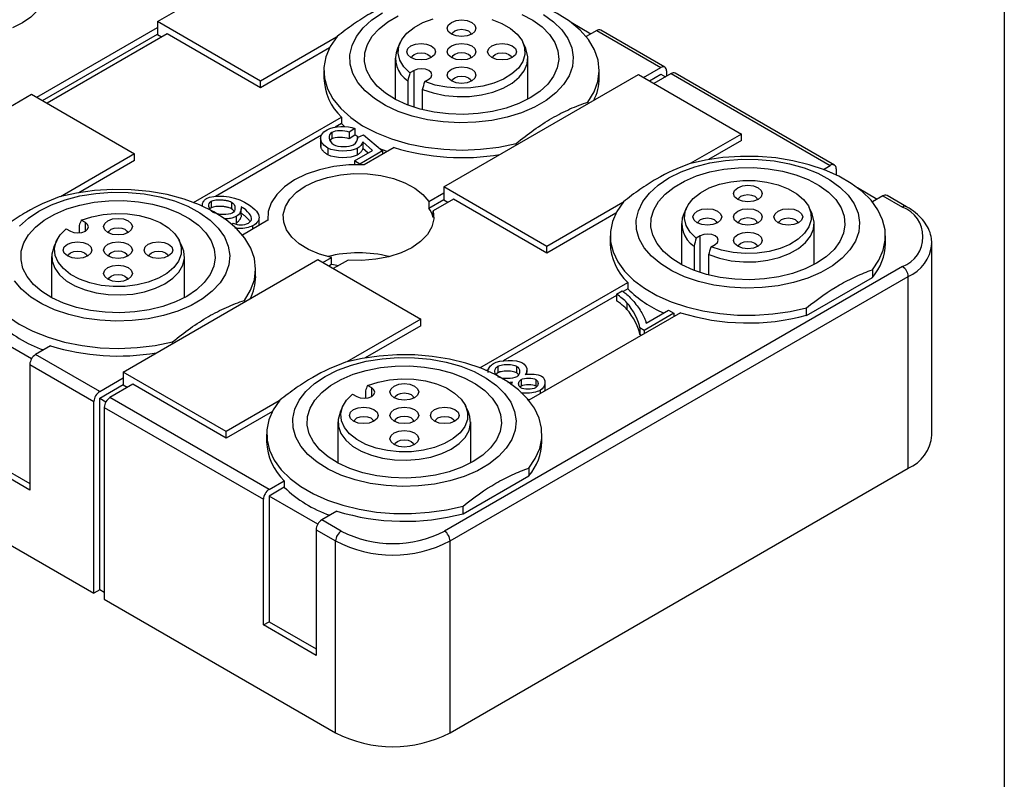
# Model space of a CAD drawing. Header units: millimetres. Extents: x 13 to 546, y 13 to 419.
# Tile 9 of 11: x 485 to 546, y 289 to 336. Entities that reach past the tile are written whole.
import ezdxf

# ---------------------------------------------------------------- set-up
doc = ezdxf.new("R2010")
doc.units = ezdxf.units.MM
doc.header["$LTSCALE"] = 2
doc.linetypes.add('SLD-Solid', pattern=[0])
doc.layers.add('TEXT', color=140, linetype='SLD-Solid', lineweight=25)

msp = doc.modelspace()

# ---------------------------------------------------------------- linework, layer by layer
for p, q in [((493.813, 335.915), (505.833, 342.854)), ((493.813, 335.915), (493.813, 335.098)), ((500.177, 332.241), (493.813, 335.915)), ((519.347, 335.87), (520.577, 335.16)), ((486.353, 331.241), (493.813, 335.547)), ((486.706, 331.037), (493.813, 335.139)), ((494.414, 335.16), (486.989, 330.874)), ((494.06, 334.955), (493.813, 335.098)), ((500.177, 331.833), (494.414, 335.16)), ((520.93, 335.364), (520.276, 334.986)), ((520.93, 335.364), (524.89, 333.078)), ((525.14, 333.103), (521.18, 335.388)), ((504.866, 334.948), (500.177, 332.241)), ((508.8, 334.64), (508.624, 334.259)), ((516.548, 334.259), (516.372, 334.64)), ((504.439, 334.293), (500.177, 331.833)), ((508.486, 333.649), (508.486, 331.121)), ((516.686, 331.121), (516.686, 333.649)), ((504.086, 332.895), (504.086, 332.425)), ((509.652, 332.894), (509.395, 332.746)), ((509.652, 330.628), (509.652, 332.894)), ((511.49, 325.71), (523.511, 332.649)), ((521.086, 332.425), (521.086, 332.895)), ((523.511, 332.649), (529.875, 328.975)), ((523.829, 332.465), (524.89, 333.078)), ((524.183, 332.261), (524.89, 332.67)), ((525.526, 332.71), (524.466, 332.098)), ((524.89, 332.67), (525.173, 332.506)), ((525.244, 332.874), (525.244, 332.547)), ((525.526, 332.71), (535.355, 327.036)), ((535.605, 327.061), (525.776, 332.735)), ((500.177, 331.833), (500.177, 332.241)), ((509.264, 332.262), (509.264, 330.765)), ((510.314, 332.215), (510.571, 332.364)), ((474.014, 324.485), (486.035, 331.425)), ((486.035, 331.425), (492.398, 327.751)), ((510.184, 330.476), (510.184, 331.732)), ((520.391, 330.951), (520.391, 330.848)), ((496.04, 324.75), (505.174, 330.023)), ((505.174, 329.615), (504.781, 329.388)), ((505.174, 330.023), (505.174, 329.615)), ((505.377, 329.417), (505.174, 329.615)), ((504.579, 329.078), (504.579, 328.669)), ((505.991, 329.31), (505.656, 329.083)), ((505.656, 329.083), (505.656, 328.674)), ((505.991, 329.31), (505.991, 328.902)), ((506.157, 328.767), (506.525, 328.93)), ((506.525, 328.93), (507.705, 327.933)), ((529.875, 328.975), (526.708, 327.147)), ((529.875, 328.567), (529.875, 328.975)), ((503.943, 328.905), (497.392, 325.122)), ((503.885, 328.741), (503.885, 328.333)), ((503.893, 328.207), (503.892, 328.333)), ((503.893, 328.615), (503.893, 328.207)), ((505.991, 328.902), (505.656, 328.674)), ((506.157, 328.767), (506.157, 328.679)), ((507.094, 327.964), (506.489, 328.49)), ((506.489, 328.49), (506.489, 328.082)), ((515.954, 328.287), (515.954, 328.39)), ((529.875, 328.567), (527.842, 327.394)), ((492.398, 327.751), (487.817, 325.106)), ((492.398, 327.343), (492.398, 327.751)), ((504.335, 328.101), (504.335, 327.693)), ((505.967, 327.313), (507.094, 327.964)), ((506.131, 328.08), (506.131, 327.671)), ((507.705, 327.933), (506.299, 327.121)), ((506.812, 327.801), (506.489, 328.082)), ((508.427, 328.145), (506.578, 327.079)), ((507.705, 327.933), (507.705, 327.729)), ((492.398, 327.343), (488.952, 325.353)), ((506.299, 327.121), (505.967, 327.313)), ((505.967, 327.313), (505.967, 327.082)), ((506.299, 327.121), (506.299, 327.085)), ((534.931, 326.791), (535.355, 327.036)), ((535.355, 326.628), (535.347, 326.623)), ((535.355, 326.628), (535.416, 326.593)), ((535.709, 326.832), (535.709, 326.458)), ((510.567, 324.809), (511.49, 325.342)), ((511.49, 325.71), (511.49, 324.893)), ((517.854, 322.036), (511.49, 325.71)), ((537.025, 325.664), (538.254, 324.954)), ((497.126, 324.83), (497.126, 324.422)), ((498.38, 324.77), (498.38, 324.362)), ((510.567, 324.401), (511.49, 324.934)), ((510.567, 324.809), (510.567, 324.401)), ((512.091, 324.955), (510.827, 324.225)), ((511.738, 324.75), (511.49, 324.893)), ((517.854, 321.628), (512.091, 324.955)), ((522.544, 324.743), (517.854, 322.036)), ((538.608, 325.159), (537.954, 324.781)), ((538.608, 325.159), (539.81, 324.465)), ((540.06, 324.489), (538.858, 325.183)), ((497.126, 324.422), (497.047, 324.352)), ((498.988, 323.959), (498.988, 324.368)), ((510.827, 323.817), (510.827, 324.225)), ((522.116, 324.088), (517.854, 321.628)), ((526.478, 324.435), (526.302, 324.053)), ((534.226, 324.053), (534.05, 324.435)), ((489.358, 323.506), (489.101, 323.654)), ((489.358, 322.975), (489.358, 323.506)), ((498.408, 323.403), (498.494, 323.462)), ((498.665, 323.874), (498.665, 323.466)), ((500.634, 323.647), (499.063, 322.74)), ((500.08, 323.377), (500.08, 323.785)), ((500.622, 323.852), (500.622, 323.64)), ((488.181, 323.123), (488.439, 322.975)), ((488.97, 323.321), (488.97, 322.867)), ((499.687, 323.304), (499.687, 323.1)), ((526.164, 323.444), (526.164, 320.915)), ((534.364, 320.915), (534.364, 323.444)), ((487.587, 322.394), (487.411, 322.012)), ((495.335, 322.012), (495.159, 322.394)), ((521.764, 322.69), (521.764, 322.22)), ((527.33, 322.689), (527.072, 322.541)), ((527.33, 320.423), (527.33, 322.689)), ((538.764, 322.22), (538.764, 322.69)), ((517.854, 321.628), (517.854, 322.036)), ((526.942, 322.057), (526.942, 320.56)), ((527.992, 322.01), (528.249, 322.159)), ((541.627, 322.175), (541.628, 322.219)), ((541.628, 310.38), (541.628, 322.219)), ((487.273, 321.403), (487.273, 318.874)), ((491.691, 314.28), (503.712, 321.22)), ((495.473, 318.874), (495.473, 321.403)), ((503.712, 321.22), (510.076, 317.546)), ((504.03, 321.036), (504.565, 321.344)), ((504.565, 320.936), (504.565, 321.344)), ((505.577, 321.194), (504.667, 320.668)), ((527.861, 320.271), (527.861, 321.527)), ((499.873, 320.179), (499.873, 320.649)), ((504.384, 320.832), (504.565, 320.936)), ((539.81, 320.791), (511.526, 304.463)), ((537.952, 320.597), (537.952, 320.126)), ((511.879, 303.85), (540.164, 320.178)), ((513.718, 314.545), (522.851, 319.818)), ((522.851, 319.818), (522.851, 319.41)), ((533.89, 317.781), (537.952, 320.126)), ((540.164, 308.339), (540.164, 320.178)), ((522.151, 319.085), (522.508, 319.292)), ((522.851, 319.41), (522.565, 319.244)), ((499.177, 318.705), (499.177, 318.602)), ((522.151, 319.005), (515.154, 314.966)), ((522.151, 319.085), (522.151, 318.677)), ((522.795, 318.559), (522.795, 318.151)), ((523.977, 317.302), (525.361, 318.101)), ((525.361, 318.101), (525.695, 317.908)), ((533.89, 317.781), (533.89, 318.252)), ((510.076, 317.546), (505.495, 314.901)), ((510.076, 317.137), (510.076, 317.546)), ((526.104, 317.94), (516.741, 312.535)), ((525.695, 317.908), (523.864, 316.852)), ((525.695, 317.908), (525.695, 317.704)), ((486.032, 315.098), (483.029, 316.831)), ((510.076, 317.137), (506.629, 315.148)), ((523.595, 317.007), (523.595, 316.599)), ((523.864, 316.852), (523.595, 317.007)), ((523.864, 316.852), (523.864, 316.647)), ((523.688, 316.545), (523.595, 316.599)), ((487.213, 315.899), (486.282, 315.362)), ((494.741, 316.041), (494.741, 316.144)), ((490.242, 313.076), (486.282, 315.362)), ((485.928, 314.749), (489.888, 312.463)), ((485.928, 314.749), (485.928, 306.992)), ((514.272, 314.457), (514.133, 314.377)), ((514.833, 314.642), (514.833, 314.234)), ((515.989, 314.64), (515.989, 314.231)), ((516.626, 314.133), (516.626, 314.371)), ((490.242, 313.076), (491.691, 313.913)), ((498.055, 310.606), (491.691, 314.28)), ((491.691, 314.28), (491.691, 313.464)), ((516.265, 313.816), (516.265, 313.408)), ((517.181, 313.82), (517.181, 313.411)), ((490.242, 312.668), (491.691, 313.504)), ((492.292, 313.525), (490.878, 312.708)), ((491.939, 313.321), (491.691, 313.464)), ((498.055, 310.198), (492.292, 313.525)), ((506.648, 313.116), (506.648, 312.662)), ((507.036, 313.301), (506.778, 313.449)), ((507.036, 312.77), (507.036, 313.301)), ((515.737, 313.665), (515.434, 313.622)), ((516.265, 313.408), (516.187, 313.343)), ((517.444, 313.145), (517.444, 312.941)), ((517.721, 313.232), (517.704, 313.091)), ((517.74, 313.231), (517.74, 313.639)), ((490.242, 300.828), (490.242, 312.668)), ((490.242, 312.668), (490.628, 312.444)), ((500.707, 307.034), (490.878, 312.708)), ((505.859, 312.918), (506.116, 312.77)), ((516.814, 312.577), (516.63, 312.574)), ((489.888, 300.624), (489.888, 312.463)), ((490.525, 312.096), (490.525, 300.256)), ((490.525, 312.096), (500.353, 306.422)), ((501.331, 312.497), (498.055, 310.606)), ((505.265, 312.189), (505.089, 311.807)), ((513.013, 311.807), (512.837, 312.189)), ((500.903, 311.842), (498.055, 310.198)), ((504.951, 311.198), (504.951, 308.669)), ((513.151, 308.669), (513.151, 311.198)), ((472.847, 310.461), (489.888, 300.624)), ((498.055, 310.198), (498.055, 310.606)), ((500.551, 310.444), (500.551, 309.973)), ((517.551, 309.973), (517.551, 310.444)), ((485.928, 306.992), (482.676, 308.87)), ((483.029, 309.074), (485.928, 307.4)), ((511.879, 292.01), (540.164, 308.339)), ((516.739, 308.351), (516.739, 307.88)), ((512.677, 305.535), (516.739, 307.88)), ((500.707, 307.034), (501.638, 307.572)), ((501.638, 307.164), (500.707, 306.626)), ((501.638, 307.572), (501.638, 307.164)), ((500.353, 298.665), (500.353, 306.422)), ((503.71, 304.893), (500.707, 306.626)), ((500.707, 306.626), (500.707, 298.869)), ((512.677, 305.535), (512.677, 306.006)), ((504.891, 305.694), (503.96, 305.157)), ((505.162, 304.463), (503.96, 305.157)), ((503.606, 304.544), (504.808, 303.85)), ((503.606, 304.544), (503.606, 296.787)), ((504.808, 292.01), (504.808, 303.85)), ((511.879, 292.01), (511.879, 303.85)), ((490.242, 300.828), (489.888, 300.624)), ((490.525, 300.664), (490.242, 300.828)), ((490.525, 300.256), (504.808, 292.01)), ((500.353, 298.665), (500.707, 298.869)), ((503.606, 296.787), (500.353, 298.665)), ((500.707, 298.869), (503.606, 297.195))]:
    msp.add_line(p, q)
at = {"flags": 128}
for points in [[(484.848, 339.93), (485.469, 339.629), (485.99, 339.271), (486.395, 338.866), (486.672, 338.426), (486.813, 337.965), (486.813, 337.497), (486.672, 337.037), (486.395, 336.597), (485.99, 336.192), (485.469, 335.833), (484.848, 335.532)], [(520.391, 330.951), (520.771, 331.572), (521.005, 332.217), (521.086, 332.874), (521.015, 333.532), (520.791, 334.178), (520.419, 334.801), (519.906, 335.39), (519.261, 335.933), (518.496, 336.422), (517.624, 336.847), (516.661, 337.201), (515.625, 337.478), (514.534, 337.672), (513.408, 337.779), (512.267, 337.799), (511.132, 337.73), (510.023, 337.574), (508.961, 337.333)], [(517.64, 336.361), (518.27, 335.908), (518.779, 335.406), (519.156, 334.867), (519.393, 334.301), (519.485, 333.722), (519.43, 333.142), (519.229, 332.572), (518.886, 332.025), (518.41, 331.513), (517.809, 331.046), (517.096, 330.635), (516.288, 330.288), (515.401, 330.013), (514.453, 329.815), (513.466, 329.699), (512.46, 329.667), (511.457, 329.72), (510.478, 329.857), (509.544, 330.074), (508.675, 330.368), (507.889, 330.732), (507.203, 331.158), (506.632, 331.637), (506.188, 332.159), (505.88, 332.713), (505.715, 333.286), (505.697, 333.868), (505.825, 334.444), (506.098, 335.004), (506.509, 335.535), (507.049, 336.026), (507.707, 336.466)], [(516.829, 331.2), (516.132, 330.855), (515.351, 330.575), (514.506, 330.368), (513.616, 330.237), (512.701, 330.186), (511.784, 330.217), (510.886, 330.328), (510.028, 330.517), (509.229, 330.779), (508.509, 331.108), (507.885, 331.497), (507.371, 331.937), (506.979, 332.416), (506.719, 332.925), (506.596, 333.451), (506.614, 333.981), (506.771, 334.503), (507.065, 335.006), (507.489, 335.476), (508.031, 335.904), (508.681, 336.279)], [(516.314, 336.363), (516.988, 336.003), (517.559, 335.588), (518.013, 335.127), (518.34, 334.631), (518.532, 334.113), (518.585, 333.583), (518.497, 333.055), (518.271, 332.541), (517.911, 332.053), (517.427, 331.603), (516.829, 331.2)], [(509.395, 332.746), (509.02, 333.121), (508.776, 333.531), (508.672, 333.961), (508.712, 334.393), (508.894, 334.814), (509.212, 335.207), (509.653, 335.557), (510.203, 335.853), (510.839, 336.082)], [(514.456, 336.045), (515.079, 335.803), (515.61, 335.496), (516.029, 335.137), (516.323, 334.738), (516.479, 334.314), (516.492, 333.881), (516.362, 333.454), (516.093, 333.049), (515.696, 332.682), (515.184, 332.364), (514.577, 332.109), (513.896, 331.926), (513.168, 331.821), (512.418, 331.798), (511.675, 331.858), (510.964, 331.999), (510.314, 332.215)], [(512.586, 336.014), (512.926, 335.975), (513.215, 335.864), (513.407, 335.697), (513.475, 335.501), (513.407, 335.305), (513.215, 335.138), (512.926, 335.027), (512.586, 334.988), (512.246, 335.027), (511.958, 335.138), (511.765, 335.305), (511.698, 335.501), (511.765, 335.697), (511.958, 335.864), (512.246, 335.975), (512.586, 336.014)], [(511.989, 335.121), (512.032, 335.225), (512.162, 335.338), (512.357, 335.413), (512.586, 335.439)], [(512.586, 335.439), (512.816, 335.413), (513.011, 335.338), (513.141, 335.225), (513.184, 335.121)], [(504.898, 334.988), (504.482, 334.375), (504.212, 333.735), (504.092, 333.079), (504.126, 332.421), (504.313, 331.771), (504.648, 331.141), (505.127, 330.543), (505.74, 329.987), (506.477, 329.484), (507.324, 329.042), (508.265, 328.67), (509.285, 328.373), (510.364, 328.159), (511.483, 328.03), (512.623, 327.988), (513.761, 328.035), (514.878, 328.17), (515.954, 328.39)], [(509.198, 334.058), (509.265, 334.254), (509.458, 334.42), (509.746, 334.532), (510.086, 334.571), (510.426, 334.532), (510.715, 334.42), (510.907, 334.254), (510.975, 334.058), (510.907, 333.861), (510.715, 333.695), (510.426, 333.584), (510.086, 333.545), (509.746, 333.584), (509.458, 333.695), (509.265, 333.861), (509.198, 334.058)], [(511.958, 334.42), (512.246, 334.532), (512.586, 334.571), (512.926, 334.532), (513.215, 334.42), (513.407, 334.254), (513.475, 334.058), (513.407, 333.861), (513.215, 333.695), (512.926, 333.584), (512.586, 333.545), (512.246, 333.584), (511.958, 333.695), (511.765, 333.861), (511.698, 334.058), (511.765, 334.254), (511.958, 334.42)], [(515.975, 334.058), (515.907, 333.861), (515.715, 333.695), (515.426, 333.584), (515.086, 333.545), (514.746, 333.584), (514.458, 333.695), (514.265, 333.861), (514.198, 334.058), (514.265, 334.254), (514.458, 334.42), (514.746, 334.532), (515.086, 334.571), (515.426, 334.532), (515.715, 334.42), (515.907, 334.254), (515.975, 334.058)], [(509.489, 333.678), (509.532, 333.782), (509.662, 333.894), (509.857, 333.969), (510.086, 333.996), (510.316, 333.969), (510.511, 333.894), (510.641, 333.782), (510.684, 333.678)], [(510.184, 331.732), (510.841, 331.508), (511.559, 331.358), (512.312, 331.288), (513.075, 331.299), (513.821, 331.392), (514.524, 331.564), (515.16, 331.807), (515.707, 332.114), (516.146, 332.475), (516.461, 332.876), (516.642, 333.304), (516.683, 333.744), (516.582, 334.18), (516.548, 334.259)], [(512.162, 333.894), (512.032, 333.782), (511.989, 333.678)], [(513.184, 333.678), (513.141, 333.782), (513.011, 333.894), (512.816, 333.969), (512.586, 333.996), (512.357, 333.969), (512.162, 333.894)], [(514.489, 333.678), (514.532, 333.782), (514.662, 333.894), (514.857, 333.969), (515.086, 333.996), (515.316, 333.969), (515.511, 333.894), (515.641, 333.782), (515.684, 333.678)], [(510.571, 332.364), (510.712, 332.485), (510.761, 332.629), (510.712, 332.773), (510.571, 332.894), (510.36, 332.976), (510.111, 333.004), (509.863, 332.976), (509.652, 332.894)], [(512.586, 332.102), (512.246, 332.141), (511.958, 332.252), (511.765, 332.418), (511.698, 332.615), (511.765, 332.811), (511.958, 332.977), (512.246, 333.088), (512.586, 333.127), (512.926, 333.088), (513.215, 332.977), (513.407, 332.811), (513.475, 332.615), (513.407, 332.418), (513.215, 332.252), (512.926, 332.141), (512.586, 332.102)], [(511.989, 332.235), (512.032, 332.339), (512.162, 332.451), (512.357, 332.526), (512.586, 332.553), (512.816, 332.526), (513.011, 332.451), (513.141, 332.339), (513.184, 332.235)], [(506.193, 328.783), (506.179, 328.792), (505.991, 328.921)], [(507.985, 327.891), (507.929, 327.912), (507.55, 328.064)], [(525.385, 326.261), (526.147, 326.641), (526.998, 326.953), (527.917, 327.19), (528.887, 327.348), (529.886, 327.422), (530.893, 327.411), (531.887, 327.316), (532.846, 327.138), (533.75, 326.882), (534.58, 326.552), (535.318, 326.156), (535.948, 325.703), (536.457, 325.201), (536.834, 324.661), (537.071, 324.096), (537.163, 323.517), (537.108, 322.936), (536.907, 322.367), (536.564, 321.82), (536.087, 321.308), (535.486, 320.841), (534.774, 320.43), (533.965, 320.083), (533.078, 319.807), (532.131, 319.61), (531.144, 319.494), (530.138, 319.462), (529.135, 319.515), (528.156, 319.652), (527.222, 319.869), (526.352, 320.163), (525.566, 320.527), (524.881, 320.953), (524.31, 321.432), (523.865, 321.954), (523.558, 322.507), (523.393, 323.081), (523.374, 323.663), (523.503, 324.239), (523.775, 324.799), (524.186, 325.33), (524.727, 325.821), (525.385, 326.261)], [(537.952, 320.597), (538.355, 321.186), (538.623, 321.799), (538.752, 322.428), (538.74, 323.06), (538.587, 323.687), (538.295, 324.297), (537.87, 324.881), (537.318, 325.427), (536.65, 325.929), (535.874, 326.376), (535.006, 326.763), (534.058, 327.081), (533.048, 327.326), (531.991, 327.495), (530.906, 327.583), (529.809, 327.59), (528.721, 327.515), (527.658, 327.361), (526.638, 327.128)], [(506.578, 327.079), (505.629, 327.067), (504.696, 326.963), (503.808, 326.769), (502.989, 326.492), (502.263, 326.138), (501.65, 325.719), (501.17, 325.246), (500.834, 324.733), (500.654, 324.195), (500.634, 323.647)], [(504.565, 321.344), (503.81, 321.558), (503.133, 321.846), (502.558, 322.2), (502.102, 322.608), (501.781, 323.057), (501.606, 323.531), (501.581, 324.016), (501.708, 324.496), (501.983, 324.955), (502.396, 325.378), (502.934, 325.751), (503.58, 326.061), (504.312, 326.3), (505.107, 326.458), (505.938, 326.532), (506.779, 326.517), (507.601, 326.416), (508.378, 326.231), (509.085, 325.968), (509.698, 325.636), (510.197, 325.245), (510.567, 324.809)], [(534.507, 320.995), (533.809, 320.65), (533.029, 320.37), (532.184, 320.163), (531.293, 320.032), (530.379, 319.981), (529.462, 320.012), (528.564, 320.123), (527.705, 320.311), (526.907, 320.574), (526.187, 320.903), (525.563, 321.292), (525.049, 321.732), (524.657, 322.211), (524.397, 322.72), (524.274, 323.245), (524.292, 323.776), (524.449, 324.298), (524.743, 324.8), (525.166, 325.271), (525.709, 325.699), (526.359, 326.074), (527.1, 326.387), (527.915, 326.632), (528.785, 326.801), (529.69, 326.892), (530.609, 326.902), (531.519, 326.831), (532.4, 326.681), (533.231, 326.455), (533.992, 326.158), (534.666, 325.798), (535.237, 325.382), (535.691, 324.922), (536.018, 324.426), (536.21, 323.907), (536.263, 323.378), (536.175, 322.85), (535.949, 322.336), (535.589, 321.848), (535.105, 321.398), (534.507, 320.995)], [(527.072, 322.541), (526.697, 322.916), (526.454, 323.326), (526.35, 323.756), (526.389, 324.188), (526.572, 324.609), (526.889, 325.002), (527.331, 325.352), (527.88, 325.648), (528.517, 325.877), (529.218, 326.032), (529.958, 326.108), (530.708, 326.1), (531.443, 326.01), (532.134, 325.84), (532.756, 325.598), (533.287, 325.291), (533.707, 324.932), (534.001, 324.533), (534.157, 324.109), (534.17, 323.676), (534.04, 323.249), (533.771, 322.844), (533.373, 322.476), (532.862, 322.159), (532.254, 321.904), (531.574, 321.721), (530.846, 321.616), (530.096, 321.593), (529.352, 321.653), (528.642, 321.794), (527.992, 322.01)], [(486.494, 324.22), (487.257, 324.6), (488.107, 324.912), (489.026, 325.149), (489.996, 325.306), (490.995, 325.381), (492.002, 325.37), (492.996, 325.275), (493.955, 325.097), (494.859, 324.841), (495.689, 324.511), (496.427, 324.115), (497.057, 323.661), (497.566, 323.16), (497.943, 322.62), (498.18, 322.055), (498.272, 321.476), (498.217, 320.895), (498.016, 320.326), (497.673, 319.779), (497.196, 319.267), (496.595, 318.8), (495.883, 318.389), (495.075, 318.042), (494.187, 317.766), (493.24, 317.569), (492.253, 317.453), (491.247, 317.421), (490.244, 317.474), (489.265, 317.611), (488.331, 317.828), (487.461, 318.122), (486.676, 318.486), (485.99, 318.912), (485.419, 319.391), (484.975, 319.913)], [(499.177, 318.705), (499.558, 319.326), (499.792, 319.971), (499.873, 320.628), (499.801, 321.286), (499.578, 321.932), (499.206, 322.555), (498.693, 323.144), (498.048, 323.687), (497.283, 324.176), (496.411, 324.601), (495.448, 324.955), (494.412, 325.232), (493.321, 325.425), (492.195, 325.533), (491.054, 325.553), (489.919, 325.484), (488.81, 325.328), (487.747, 325.087)], [(530.264, 325.809), (530.604, 325.77), (530.892, 325.659), (531.085, 325.492), (531.153, 325.296), (531.085, 325.1), (530.892, 324.933), (530.604, 324.822), (530.264, 324.783), (529.924, 324.822), (529.636, 324.933), (529.443, 325.1), (529.376, 325.296), (529.443, 325.492), (529.636, 325.659), (529.924, 325.77), (530.264, 325.809)], [(495.616, 318.954), (494.918, 318.609), (494.138, 318.329), (493.293, 318.122), (492.402, 317.991), (491.488, 317.94), (490.571, 317.971), (489.673, 318.082), (488.814, 318.27), (488.016, 318.533), (487.296, 318.862), (486.672, 319.251), (486.158, 319.691), (485.766, 320.17), (485.506, 320.679), (485.383, 321.204), (485.401, 321.735), (485.558, 322.257), (485.852, 322.759), (486.275, 323.23), (486.818, 323.658), (487.468, 324.033), (488.209, 324.346), (489.024, 324.591), (489.894, 324.76), (490.799, 324.851), (491.718, 324.861), (492.628, 324.79), (493.509, 324.64), (494.34, 324.414), (495.101, 324.117), (495.775, 323.757), (496.346, 323.341), (496.8, 322.881), (497.127, 322.385), (497.319, 321.866), (497.372, 321.337), (497.284, 320.809), (497.058, 320.295), (496.698, 319.807), (496.214, 319.357), (495.616, 318.954)], [(522.576, 324.783), (522.173, 324.195), (521.905, 323.581), (521.776, 322.953), (521.788, 322.32), (521.941, 321.693), (522.233, 321.083), (522.658, 320.5), (523.21, 319.953), (523.879, 319.451), (524.654, 319.004), (525.522, 318.618), (526.47, 318.299), (527.48, 318.054), (528.537, 317.885), (529.622, 317.797), (530.719, 317.79), (531.807, 317.865), (532.87, 318.019), (533.89, 318.252)], [(529.666, 324.916), (529.71, 325.02), (529.84, 325.132), (530.034, 325.207), (530.264, 325.234)], [(530.264, 325.234), (530.494, 325.207), (530.688, 325.132), (530.818, 325.02), (530.862, 324.916)], [(485.295, 323.289), (485.836, 323.78), (486.494, 324.22)], [(489.101, 323.654), (489.751, 323.871), (490.461, 324.011), (491.205, 324.071), (491.955, 324.048), (492.683, 323.943), (493.363, 323.76), (493.971, 323.505), (494.483, 323.188), (494.88, 322.82), (495.149, 322.415), (495.279, 321.988), (495.266, 321.555), (495.11, 321.131), (494.816, 320.732), (494.396, 320.373), (493.865, 320.066), (493.243, 319.824), (492.552, 319.655), (491.817, 319.564), (491.067, 319.557), (490.327, 319.632), (489.626, 319.787), (488.989, 320.017), (488.44, 320.312), (487.998, 320.663), (487.681, 321.055), (487.499, 321.476), (487.459, 321.909), (487.563, 322.338), (487.807, 322.748), (488.181, 323.123)], [(510.827, 324.225), (510.868, 323.73), (510.749, 323.239), (510.477, 322.769), (510.059, 322.336), (509.51, 321.954), (508.85, 321.638), (508.1, 321.396), (507.285, 321.239), (506.435, 321.171), (505.577, 321.194)], [(526.876, 323.853), (526.943, 324.049), (527.136, 324.215), (527.424, 324.327), (527.764, 324.366), (528.104, 324.327), (528.392, 324.215), (528.585, 324.049), (528.653, 323.853), (528.585, 323.656), (528.392, 323.49), (528.104, 323.379), (527.764, 323.34), (527.424, 323.379), (527.136, 323.49), (526.943, 323.656), (526.876, 323.853)], [(527.861, 321.527), (528.518, 321.303), (529.236, 321.153), (529.99, 321.083), (530.752, 321.094), (531.498, 321.187), (532.202, 321.358), (532.838, 321.602), (533.385, 321.909), (533.823, 322.27), (534.139, 322.671), (534.32, 323.099), (534.361, 323.539), (534.26, 323.975), (534.226, 324.053)], [(529.636, 324.215), (529.924, 324.327), (530.264, 324.366), (530.604, 324.327), (530.892, 324.215), (531.085, 324.049), (531.153, 323.853), (531.085, 323.656), (530.892, 323.49), (530.604, 323.379), (530.264, 323.34), (529.924, 323.379), (529.636, 323.49), (529.443, 323.656), (529.376, 323.853), (529.443, 324.049), (529.636, 324.215)], [(533.653, 323.853), (533.585, 323.656), (533.392, 323.49), (533.104, 323.379), (532.764, 323.34), (532.424, 323.379), (532.136, 323.49), (531.943, 323.656), (531.876, 323.853), (531.943, 324.049), (532.136, 324.215), (532.424, 324.327), (532.764, 324.366), (533.104, 324.327), (533.392, 324.215), (533.585, 324.049), (533.653, 323.853)], [(488.439, 322.975), (488.65, 322.894), (488.898, 322.865), (489.147, 322.894), (489.358, 322.975), (489.499, 323.097), (489.548, 323.24), (489.499, 323.384), (489.358, 323.506)], [(491.373, 323.768), (491.713, 323.729), (492.001, 323.618), (492.194, 323.451), (492.262, 323.255), (492.194, 323.059), (492.001, 322.892), (491.713, 322.781), (491.373, 322.742), (491.033, 322.781), (490.745, 322.892), (490.552, 323.059), (490.485, 323.255), (490.552, 323.451), (490.745, 323.618), (491.033, 323.729), (491.373, 323.768)], [(527.166, 323.473), (527.21, 323.577), (527.34, 323.689), (527.534, 323.764), (527.764, 323.791), (527.994, 323.764), (528.188, 323.689), (528.318, 323.577), (528.362, 323.473)], [(529.84, 323.689), (529.71, 323.577), (529.666, 323.473)], [(530.862, 323.473), (530.818, 323.577), (530.688, 323.689), (530.494, 323.764), (530.264, 323.791), (530.034, 323.764), (529.84, 323.689)], [(532.166, 323.473), (532.21, 323.577), (532.34, 323.689), (532.534, 323.764), (532.764, 323.791), (532.994, 323.764), (533.188, 323.689), (533.318, 323.577), (533.362, 323.473)], [(490.775, 322.875), (490.819, 322.979), (490.949, 323.091), (491.144, 323.166), (491.373, 323.193)], [(491.373, 323.193), (491.603, 323.166), (491.797, 323.091), (491.927, 322.979), (491.971, 322.875)], [(530.264, 321.896), (529.924, 321.936), (529.636, 322.047), (529.443, 322.213), (529.376, 322.409), (529.443, 322.606), (529.636, 322.772), (529.924, 322.883), (530.264, 322.922), (530.604, 322.883), (530.892, 322.772), (531.085, 322.606), (531.153, 322.409), (531.085, 322.213), (530.892, 322.047), (530.604, 321.936), (530.264, 321.896)], [(483.685, 322.742), (483.269, 322.129), (482.998, 321.489), (482.879, 320.833), (482.913, 320.175), (483.099, 319.525), (483.435, 318.895), (483.914, 318.297), (484.527, 317.741), (485.264, 317.238), (486.11, 316.796), (487.052, 316.423), (488.072, 316.127), (489.151, 315.913), (490.27, 315.784), (491.409, 315.742), (492.548, 315.789), (493.665, 315.924), (494.741, 316.144)], [(487.985, 321.812), (488.052, 322.008), (488.245, 322.174), (488.533, 322.285), (488.873, 322.325), (489.213, 322.285), (489.501, 322.174), (489.694, 322.008), (489.762, 321.812), (489.694, 321.615), (489.501, 321.449), (489.213, 321.338), (488.873, 321.299), (488.533, 321.338), (488.245, 321.449), (488.052, 321.615), (487.985, 321.812)], [(490.745, 322.174), (491.033, 322.285), (491.373, 322.325), (491.713, 322.285), (492.001, 322.174), (492.194, 322.008), (492.262, 321.812), (492.194, 321.615), (492.001, 321.449), (491.713, 321.338), (491.373, 321.299), (491.033, 321.338), (490.745, 321.449), (490.552, 321.615), (490.485, 321.812), (490.552, 322.008), (490.745, 322.174)], [(494.762, 321.812), (494.694, 321.615), (494.501, 321.449), (494.213, 321.338), (493.873, 321.299), (493.533, 321.338), (493.245, 321.449), (493.052, 321.615), (492.985, 321.812), (493.052, 322.008), (493.245, 322.174), (493.533, 322.285), (493.873, 322.325), (494.213, 322.285), (494.501, 322.174), (494.694, 322.008), (494.762, 321.812)], [(528.249, 322.159), (528.39, 322.28), (528.439, 322.424), (528.39, 322.568), (528.249, 322.689), (528.038, 322.771), (527.789, 322.799), (527.54, 322.771), (527.33, 322.689)], [(529.666, 322.03), (529.71, 322.134), (529.84, 322.246), (530.034, 322.321), (530.264, 322.347), (530.494, 322.321), (530.688, 322.246), (530.818, 322.134), (530.862, 322.03)], [(487.411, 322.012), (487.404, 321.997), (487.282, 321.562), (487.302, 321.121), (487.463, 320.691), (487.76, 320.285), (488.182, 319.918), (488.714, 319.602), (489.338, 319.349), (490.033, 319.166), (490.774, 319.062), (491.536, 319.038), (492.293, 319.097), (493.017, 319.235), (493.685, 319.449), (494.272, 319.73), (494.759, 320.069), (495.129, 320.454), (495.369, 320.872), (495.47, 321.309), (495.429, 321.749), (495.335, 322.012)], [(488.275, 321.432), (488.319, 321.536), (488.449, 321.648), (488.644, 321.723), (488.873, 321.75), (489.103, 321.723), (489.297, 321.648), (489.427, 321.536), (489.471, 321.432)], [(490.949, 321.648), (490.819, 321.536), (490.775, 321.432)], [(491.971, 321.432), (491.927, 321.536), (491.797, 321.648), (491.603, 321.723), (491.373, 321.75), (491.144, 321.723), (490.949, 321.648)], [(493.275, 321.432), (493.319, 321.536), (493.449, 321.648), (493.644, 321.723), (493.873, 321.75), (494.103, 321.723), (494.297, 321.648), (494.427, 321.536), (494.471, 321.432)], [(491.373, 319.855), (491.033, 319.895), (490.745, 320.006), (490.552, 320.172), (490.485, 320.368), (490.552, 320.565), (490.745, 320.731), (491.033, 320.842), (491.373, 320.881), (491.713, 320.842), (492.001, 320.731), (492.194, 320.565), (492.262, 320.368), (492.194, 320.172), (492.001, 320.006), (491.713, 319.895), (491.373, 319.855)], [(490.775, 319.989), (490.819, 320.093), (490.949, 320.205), (491.144, 320.28), (491.373, 320.306), (491.603, 320.28), (491.797, 320.205), (491.927, 320.093), (491.971, 319.989)], [(504.172, 314.015), (504.934, 314.395), (505.784, 314.707), (506.704, 314.944), (507.674, 315.101), (508.673, 315.176), (509.68, 315.165), (510.674, 315.07), (511.633, 314.892), (512.537, 314.636), (513.367, 314.306), (514.105, 313.91), (514.735, 313.456), (515.244, 312.955), (515.621, 312.415), (515.858, 311.85), (515.95, 311.271), (515.895, 310.69), (515.693, 310.121), (515.351, 309.574), (514.874, 309.061), (514.273, 308.595), (513.561, 308.184), (512.752, 307.837), (511.865, 307.561), (510.918, 307.364), (509.931, 307.247), (508.925, 307.216), (507.922, 307.269), (506.943, 307.405), (506.008, 307.623), (505.139, 307.917), (504.353, 308.281), (503.667, 308.707), (503.096, 309.186), (502.652, 309.708), (502.344, 310.261), (502.18, 310.835), (502.161, 311.416), (502.29, 311.993), (502.562, 312.553), (502.973, 313.084), (503.513, 313.575), (504.172, 314.015)], [(516.739, 308.351), (517.141, 308.939), (517.41, 309.553), (517.539, 310.182), (517.527, 310.814), (517.374, 311.441), (517.082, 312.051), (516.657, 312.634), (516.105, 313.181), (515.436, 313.683), (514.661, 314.13), (513.793, 314.516), (512.845, 314.835), (511.835, 315.08), (510.778, 315.249), (509.692, 315.337), (508.596, 315.344), (507.508, 315.269), (506.445, 315.115), (505.425, 314.882)], [(513.293, 308.749), (512.596, 308.404), (511.816, 308.124), (510.97, 307.917), (510.08, 307.786), (509.166, 307.735), (508.249, 307.766), (507.35, 307.877), (506.492, 308.065), (505.694, 308.327), (504.974, 308.657), (504.35, 309.046), (503.836, 309.486), (503.444, 309.965), (503.184, 310.474), (503.061, 310.999), (503.078, 311.529), (503.236, 312.052), (503.53, 312.554), (503.953, 313.025), (504.496, 313.453), (505.145, 313.828), (505.886, 314.141), (506.702, 314.385), (507.572, 314.555), (508.477, 314.646), (509.395, 314.656), (510.306, 314.585), (511.187, 314.435), (512.018, 314.209), (512.779, 313.912), (513.453, 313.552), (514.024, 313.136), (514.478, 312.675), (514.805, 312.18), (514.997, 311.661), (515.05, 311.132), (514.962, 310.604), (514.735, 310.09), (514.376, 309.602), (513.891, 309.152), (513.293, 308.749)], [(506.778, 313.449), (507.429, 313.665), (508.139, 313.806), (508.883, 313.866), (509.632, 313.843), (510.361, 313.738), (511.041, 313.555), (511.648, 313.3), (512.16, 312.983), (512.558, 312.615), (512.827, 312.21), (512.957, 311.783), (512.944, 311.35), (512.787, 310.926), (512.494, 310.527), (512.074, 310.168), (511.543, 309.861), (510.921, 309.619), (510.23, 309.449), (509.495, 309.359), (508.744, 309.352), (508.005, 309.427), (507.304, 309.582), (506.667, 309.812), (506.118, 310.107), (505.676, 310.458), (505.358, 310.85), (505.176, 311.271), (505.136, 311.704), (505.24, 312.133), (505.484, 312.543), (505.859, 312.918)], [(506.116, 312.77), (506.327, 312.689), (506.576, 312.66), (506.825, 312.689), (507.036, 312.77), (507.176, 312.892), (507.226, 313.035), (507.176, 313.179), (507.036, 313.301)], [(509.051, 313.563), (509.391, 313.524), (509.679, 313.412), (509.872, 313.246), (509.939, 313.05), (509.872, 312.853), (509.679, 312.687), (509.391, 312.576), (509.051, 312.537), (508.711, 312.576), (508.423, 312.687), (508.23, 312.853), (508.162, 313.05), (508.23, 313.246), (508.423, 313.412), (508.711, 313.524), (509.051, 313.563)], [(501.363, 312.537), (500.96, 311.948), (500.692, 311.335), (500.563, 310.706), (500.575, 310.074), (500.728, 309.447), (501.02, 308.837), (501.445, 308.253), (501.996, 307.707), (502.665, 307.205), (503.441, 306.758), (504.309, 306.371), (505.256, 306.053), (506.267, 305.808), (507.324, 305.639), (508.409, 305.551), (509.505, 305.544), (510.594, 305.619), (511.657, 305.773), (512.677, 306.006)], [(508.453, 312.67), (508.497, 312.774), (508.627, 312.886), (508.821, 312.961), (509.051, 312.988)], [(509.051, 312.988), (509.28, 312.961), (509.475, 312.886), (509.605, 312.774), (509.649, 312.67)], [(505.662, 311.607), (505.73, 311.803), (505.923, 311.969), (506.211, 312.08), (506.551, 312.119), (506.891, 312.08), (507.179, 311.969), (507.372, 311.803), (507.439, 311.607), (507.372, 311.41), (507.179, 311.244), (506.891, 311.133), (506.551, 311.094), (506.211, 311.133), (505.923, 311.244), (505.73, 311.41), (505.662, 311.607)], [(508.423, 311.969), (508.711, 312.08), (509.051, 312.119), (509.391, 312.08), (509.679, 311.969), (509.872, 311.803), (509.939, 311.607), (509.872, 311.41), (509.679, 311.244), (509.391, 311.133), (509.051, 311.094), (508.711, 311.133), (508.423, 311.244), (508.23, 311.41), (508.162, 311.607), (508.23, 311.803), (508.423, 311.969)], [(512.439, 311.607), (512.372, 311.41), (512.179, 311.244), (511.891, 311.133), (511.551, 311.094), (511.211, 311.133), (510.923, 311.244), (510.73, 311.41), (510.662, 311.607), (510.73, 311.803), (510.923, 311.969), (511.211, 312.08), (511.551, 312.119), (511.891, 312.08), (512.179, 311.969), (512.372, 311.803), (512.439, 311.607)], [(505.089, 311.807), (505.082, 311.792), (504.96, 311.357), (504.98, 310.916), (505.141, 310.486), (505.438, 310.08), (505.859, 309.713), (506.391, 309.397), (507.016, 309.143), (507.711, 308.961), (508.452, 308.857), (509.214, 308.833), (509.97, 308.892), (510.695, 309.03), (511.362, 309.243), (511.95, 309.525), (512.437, 309.864), (512.807, 310.249), (513.046, 310.667), (513.148, 311.104), (513.107, 311.544), (513.013, 311.807)], [(505.953, 311.227), (505.997, 311.331), (506.127, 311.443), (506.321, 311.518), (506.551, 311.545), (506.78, 311.518), (506.975, 311.443), (507.105, 311.331), (507.149, 311.227)], [(508.627, 311.443), (508.497, 311.331), (508.453, 311.227)], [(509.649, 311.227), (509.605, 311.331), (509.475, 311.443), (509.28, 311.518), (509.051, 311.545), (508.821, 311.518), (508.627, 311.443)], [(510.953, 311.227), (510.997, 311.331), (511.127, 311.443), (511.321, 311.518), (511.551, 311.545), (511.78, 311.518), (511.975, 311.443), (512.105, 311.331), (512.149, 311.227)], [(509.051, 309.65), (508.711, 309.689), (508.423, 309.801), (508.23, 309.967), (508.162, 310.163), (508.23, 310.36), (508.423, 310.526), (508.711, 310.637), (509.051, 310.676), (509.391, 310.637), (509.679, 310.526), (509.872, 310.36), (509.939, 310.163), (509.872, 309.967), (509.679, 309.801), (509.391, 309.689), (509.051, 309.65)], [(508.453, 309.784), (508.497, 309.888), (508.627, 310), (508.821, 310.075), (509.051, 310.101), (509.28, 310.075), (509.475, 310), (509.605, 309.888), (509.649, 309.784)]]:
    msp.add_lwpolyline(points, dxfattribs=at)
for centre, radius, start, end in [((521.077, 335.159), 0.251, 65.69288, 125.61758), ((510.155, 333.649), 1.648, 158.27402, 237.27049), ((525.028, 332.909), 0.218, 350.78596, 129.20329), ((525.673, 332.506), 0.251, 65.69288, 125.61758), ((507.541, 332.542), 3.457, 181.94832, 226.77758), ((518.069, 332.442), 3.018, 332.60855, 359.66248), ((512.601, 341.647), 14.132, 252.81696, 279.60882), ((535.493, 326.867), 0.218, 350.78596, 129.20329), ((538.754, 324.954), 0.251, 65.69288, 125.61758), ((509.028, 323.365), 1.856, 14.09614, 33.95007), ((527.833, 323.443), 1.648, 158.27402, 237.27049), ((539.956, 324.26), 0.252, 65.70849, 125.61622), ((539.113, 322.628), 1.965, 290.78342, 69.21658), ((506.222, 313.882), 7.758, 75.80953, 104.19047), ((525.219, 322.337), 3.457, 181.94832, 226.77758), ((535.472, 322.293), 3.293, 318.86235, 358.72554), ((539.178, 322.436), 2.464, 293.58819, 353.9043), ((506.132, 328.063), 7.297, 257.59988, 261.00531), ((539.396, 320.144), 0.768, 2.60548, 57.39452), ((496.856, 320.196), 3.018, 332.60855, 359.66248), ((527.86, 324.503), 7.143, 225.47924, 246.9556), ((489.308, 322.934), 7.718, 226.13876, 250.81163), ((530.273, 331.381), 14.072, 252.76759, 284.89337), ((491.388, 329.401), 14.132, 252.81696, 279.60882), ((486.696, 314.714), 0.768, 122.60548, 177.39452), ((490.656, 312.428), 0.768, 122.60548, 177.39452), ((491.292, 312.061), 0.768, 122.60548, 177.39452), ((539.189, 310.584), 2.447, 293.46213, 355.21773), ((504.006, 310.091), 3.457, 181.94832, 226.77758), ((514.259, 310.047), 3.293, 318.86235, 358.72554), ((501.121, 306.387), 0.768, 122.60548, 177.39452), ((506.986, 312.728), 7.718, 226.13876, 250.81163), ((509.06, 319.135), 14.072, 252.76759, 284.89337), ((504.374, 304.509), 0.768, 122.60548, 177.39452), ((505.576, 303.815), 0.768, 122.60548, 177.39452), ((508.344, 310.604), 6.917, 242.60967, 297.39033), ((511.112, 303.815), 0.768, 2.60548, 57.39452), ((508.344, 310.636), 7.652, 242.48054, 297.51946), ((508.344, 298.797), 7.652, 242.48054, 297.51946)]:
    msp.add_arc(centre, radius, start, end)
for points, knots in [([(508.961, 337.333), (508.288, 337.096), (507.613, 336.79), (506.596, 336.204), (506.256, 335.988), (505.575, 335.515), (505.235, 335.259), (504.898, 334.988)], [0, 0, 0, 0, 0.5, 0.5, 0.75, 0.75, 1, 1, 1, 1]), ([(515.954, 328.39), (516.687, 328.993), (517.424, 329.52), (518.536, 330.163), (518.909, 330.354), (519.654, 330.688), (520.024, 330.829), (520.391, 330.951)], [0, 0, 0, 0, 0.5, 0.5, 0.75, 0.75, 1, 1, 1, 1]), ([(504.579, 328.669), (504.537, 328.642), (504.487, 328.608), (504.472, 328.566), (504.47, 328.559)], [0, 0, 0, 0, 0.833135, 1, 1, 1, 1]), ([(504.335, 327.693), (504.304, 327.711), (504.243, 327.748), (504.162, 327.807), (504.091, 327.868), (504.03, 327.932), (503.98, 327.997), (503.94, 328.065), (503.91, 328.135), (503.899, 328.183), (503.893, 328.207)], [0, 0, 0, 0, 0.132379, 0.260901, 0.386381, 0.509694, 0.631761, 0.753533, 0.875965, 1, 1, 1, 1]), ([(506.489, 328.082), (506.481, 328.059), (506.465, 328.013), (506.43, 327.947), (506.387, 327.885), (506.336, 327.826), (506.276, 327.77), (506.208, 327.718), (506.157, 327.687), (506.131, 327.671)], [0, 0, 0, 0, 0.152006, 0.29922, 0.44262, 0.583262, 0.722265, 0.860787, 1, 1, 1, 1]), ([(526.638, 327.128), (525.965, 326.891), (525.29, 326.585), (524.273, 325.999), (523.934, 325.783), (523.253, 325.31), (522.913, 325.054), (522.576, 324.783)], [0, 0, 0, 0, 0.5, 0.5, 0.75, 0.75, 1, 1, 1, 1]), ([(487.747, 325.087), (487.075, 324.85), (486.399, 324.544), (485.382, 323.958), (485.043, 323.742), (484.362, 323.268), (484.022, 323.013), (483.685, 322.742)], [0, 0, 0, 0, 0.5, 0.5, 0.75, 0.75, 1, 1, 1, 1]), ([(496.589, 324.512), (496.584, 324.55), (496.569, 324.656), (496.641, 324.81), (496.74, 324.931), (496.816, 324.979), (496.832, 324.989)], [0, 0, 0, 0, 0.225985, 0.618485, 0.917836, 1, 1, 1, 1]), ([(498.538, 324.201), (498.529, 324.218), (498.512, 324.249), (498.474, 324.291), (498.433, 324.329), (498.398, 324.351), (498.38, 324.362)], [0, 0, 0, 0, 0.281131, 0.521273, 0.758649, 1, 1, 1, 1]), ([(499.534, 323.571), (499.534, 323.572), (499.524, 323.588), (499.492, 323.633), (499.446, 323.69), (499.395, 323.747), (499.341, 323.802), (499.283, 323.857), (499.221, 323.909), (499.159, 323.958), (499.083, 324.014), (499.018, 324.054), (498.988, 324.073)], [0, 0, 0, 0, 0.004915, 0.084861, 0.244814, 0.324756, 0.404697, 0.564632, 0.644574, 0.724516, 0.870999, 1, 1, 1, 1]), ([(541.614, 322.166), (541.616, 322.288), (541.621, 322.577), (541.481, 323.024), (541.227, 323.489), (540.855, 323.919), (540.453, 324.25), (540.164, 324.426), (540.06, 324.489)], [0, 0, 0, 0, 0.133643, 0.317983, 0.503577, 0.694162, 0.890427, 1, 1, 1, 1]), ([(498.665, 323.874), (498.598, 323.846), (498.455, 323.784), (498.186, 323.741), (497.996, 323.742), (497.901, 323.743)], [0, 0, 0, 0, 0.3030165, 0.6532356, 1, 1, 1, 1]), ([(498.987, 323.959), (498.987, 323.952), (498.985, 323.932), (498.978, 323.901), (498.966, 323.853), (498.948, 323.806), (498.926, 323.759), (498.907, 323.725), (498.88, 323.68), (498.849, 323.635), (498.813, 323.591), (498.784, 323.56), (498.75, 323.528), (498.712, 323.496), (498.681, 323.476), (498.665, 323.466)], [0, 0, 0, 0, 0.042773, 0.110064, 0.177352, 0.311992, 0.379275, 0.446557, 0.51384, 0.648474, 0.715761, 0.783054, 0.850354, 0.924822, 1, 1, 1, 1]), ([(499.687, 323.304), (499.567, 323.258), (499.315, 323.159), (498.921, 323.127), (498.687, 323.149), (498.609, 323.156)], [0, 0, 0, 0, 0.374778, 0.793967, 1, 1, 1, 1]), ([(500.074, 323.377), (500.076, 323.361), (500.079, 323.342), (500.071, 323.324), (500.07, 323.321)], [0, 0, 0, 0, 0.857834, 1, 1, 1, 1]), ([(533.89, 318.252), (534.563, 318.792), (535.238, 319.265), (536.255, 319.853), (536.594, 320.029), (537.275, 320.342), (537.615, 320.478), (537.952, 320.597)], [0, 0, 0, 0, 0.5, 0.5, 0.75, 0.75, 1, 1, 1, 1]), ([(522.508, 319.292), (522.571, 319.255), (522.725, 319.139), (523.097, 318.787), (523.583, 318.192), (523.903, 317.606), (523.97, 317.364), (523.977, 317.302)], [0, 0, 0, 0, 0.142857, 0.285714, 0.571429, 0.857143, 1, 1, 1, 1]), ([(494.741, 316.144), (495.474, 316.747), (496.21, 317.274), (497.323, 317.917), (497.696, 318.108), (498.441, 318.441), (498.811, 318.583), (499.177, 318.705)], [0, 0, 0, 0, 0.5, 0.5, 0.75, 0.75, 1, 1, 1, 1]), ([(522.795, 318.151), (522.767, 318.18), (522.709, 318.24), (522.613, 318.329), (522.509, 318.417), (522.398, 318.504), (522.278, 318.592), (522.193, 318.648), (522.151, 318.677)], [0, 0, 0, 0, 0.157832, 0.318877, 0.483388, 0.651601, 0.823736, 1, 1, 1, 1]), ([(505.425, 314.882), (504.752, 314.645), (504.077, 314.339), (503.06, 313.753), (502.72, 313.536), (502.04, 313.063), (501.7, 312.807), (501.363, 312.537)], [0, 0, 0, 0, 0.5, 0.5, 0.75, 0.75, 1, 1, 1, 1]), ([(514.23, 314.246), (514.228, 314.281), (514.222, 314.404), (514.301, 314.607), (514.47, 314.743), (514.551, 314.808)], [0, 0, 0, 0, 0.175874, 0.607688, 1, 1, 1, 1]), ([(514.708, 314.104), (514.688, 314.141), (514.643, 314.224), (514.642, 314.366), (514.681, 314.518), (514.785, 314.603), (514.833, 314.642)], [0, 0, 0, 0, 0.204292, 0.456916, 0.745498, 1, 1, 1, 1]), ([(514.833, 314.234), (514.788, 314.203), (514.73, 314.164), (514.712, 314.115), (514.708, 314.104)], [0, 0, 0, 0, 0.785611, 1, 1, 1, 1]), ([(516.112, 314.104), (516.098, 314.129), (516.071, 314.176), (516.015, 314.214), (515.989, 314.231)], [0, 0, 0, 0, 0.535887, 1, 1, 1, 1]), ([(515.68, 313.484), (515.679, 313.503), (515.675, 313.565), (515.711, 313.624), (515.737, 313.665)], [0, 0, 0, 0, 0.304225, 1, 1, 1, 1]), ([(517.444, 313.145), (517.313, 313.094), (517.039, 312.986), (516.617, 312.97), (516.357, 312.974), (516.275, 312.99), (516.273, 312.99)], [0, 0, 0, 0, 0.378068, 0.789532, 0.997077, 1, 1, 1, 1]), ([(512.677, 306.006), (513.349, 306.546), (514.025, 307.019), (515.042, 307.607), (515.381, 307.783), (516.062, 308.096), (516.402, 308.232), (516.739, 308.351)], [0, 0, 0, 0, 0.5, 0.5, 0.75, 0.75, 1, 1, 1, 1])]:
    msp.add_open_spline(points, degree=3, knots=knots)
for points in [[(509.395, 332.746), (509.351, 332.585), (509.308, 332.424), (509.264, 332.262)], [(510.184, 331.732), (510.227, 331.893), (510.27, 332.054), (510.314, 332.215)], [(503.893, 328.615), (503.846, 328.851), (503.979, 329.06), (504.292, 329.241)], [(504.292, 329.241), (504.678, 329.464), (505.598, 329.497), (505.991, 329.31)], [(504.579, 329.078), (504.324, 328.931), (504.359, 328.513), (504.671, 328.332)], [(505.656, 329.083), (505.348, 329.213), (504.788, 329.198), (504.579, 329.078)], [(504.335, 328.101), (504.078, 328.249), (503.93, 328.421), (503.893, 328.615)], [(505.656, 328.674), (505.348, 328.805), (504.788, 328.79), (504.579, 328.669)], [(504.671, 328.332), (504.969, 328.161), (505.646, 328.153), (505.917, 328.31)], [(505.917, 328.31), (506.086, 328.407), (506.202, 328.651), (506.157, 328.767)], [(506.489, 328.49), (506.437, 328.324), (506.318, 328.187), (506.131, 328.08)], [(506.131, 328.08), (505.76, 327.866), (504.738, 327.868), (504.335, 328.101)], [(506.131, 327.671), (505.76, 327.457), (504.738, 327.46), (504.335, 327.693)], [(496.832, 324.989), (497.268, 325.241), (498.453, 325.188), (499.186, 324.765)], [(497.248, 324.139), (496.944, 324.315), (496.903, 324.702), (497.126, 324.83)], [(497.126, 324.83), (497.154, 324.847), (497.236, 324.877), (497.411, 324.908), (497.621, 324.919), (497.846, 324.909), (498.064, 324.877), (498.253, 324.829), (498.346, 324.79), (498.38, 324.77)], [(498.38, 324.77), (498.654, 324.612), (498.665, 324.228), (498.43, 324.092)], [(499.186, 324.765), (499.733, 324.45), (500.029, 324.162), (500.075, 323.902)], [(498.38, 324.362), (498.346, 324.382), (498.253, 324.421), (498.064, 324.469), (497.846, 324.5), (497.621, 324.511), (497.411, 324.5), (497.236, 324.469), (497.154, 324.438), (497.126, 324.422)], [(498.43, 324.092), (498.19, 323.954), (497.542, 323.97), (497.248, 324.139)], [(498.975, 324.489), (499.042, 324.306), (498.863, 323.989), (498.665, 323.874)], [(499.622, 323.702), (499.667, 323.865), (499.396, 324.241), (498.975, 324.489)], [(489.101, 323.654), (489.057, 323.543), (489.014, 323.432), (488.97, 323.321)], [(498.494, 323.462), (498.663, 323.402), (498.806, 323.369), (498.926, 323.365)], [(498.926, 323.365), (499.12, 323.363), (499.286, 323.401), (499.424, 323.481)], [(499.424, 323.481), (499.534, 323.545), (499.6, 323.619), (499.622, 323.702)], [(500.075, 323.902), (500.115, 323.676), (499.986, 323.477), (499.687, 323.304)], [(527.072, 322.541), (527.029, 322.38), (526.985, 322.218), (526.942, 322.057)], [(527.861, 321.527), (527.905, 321.688), (527.948, 321.849), (527.992, 322.01)], [(522.795, 318.559), (522.628, 318.737), (522.414, 318.912), (522.151, 319.085)], [(523.595, 317.007), (523.576, 317.329), (523.153, 318.186), (522.795, 318.559)], [(523.595, 316.599), (523.576, 316.921), (523.153, 317.777), (522.795, 318.151)], [(514.551, 314.808), (514.969, 315.049), (515.978, 315.059), (516.349, 314.845)], [(514.833, 314.642), (514.864, 314.66), (514.947, 314.693), (515.117, 314.73), (515.315, 314.749), (515.521, 314.747), (515.716, 314.726), (515.882, 314.688), (515.961, 314.656), (515.989, 314.64)], [(515.989, 314.231), (515.961, 314.248), (515.882, 314.28), (515.716, 314.318), (515.521, 314.339), (515.315, 314.34), (515.117, 314.322), (514.947, 314.285), (514.864, 314.252), (514.833, 314.234)], [(515.989, 314.64), (516.232, 314.499), (516.237, 314.128), (515.991, 313.986)], [(516.349, 314.845), (516.625, 314.686), (516.718, 314.309), (516.524, 314.12)], [(515.991, 313.986), (515.741, 313.842), (515.081, 313.84), (514.829, 313.985)], [(516.245, 313.302), (516.062, 313.408), (516.064, 313.7), (516.265, 313.816)], [(516.265, 313.816), (516.47, 313.934), (516.981, 313.935), (517.181, 313.82)], [(516.524, 314.12), (516.821, 314.199), (517.323, 314.151), (517.526, 314.034)], [(517.181, 313.82), (517.358, 313.718), (517.354, 313.421), (517.153, 313.306)], [(517.526, 314.034), (517.834, 313.856), (517.811, 313.357), (517.444, 313.145)], [(506.778, 313.449), (506.735, 313.338), (506.691, 313.227), (506.648, 313.116)], [(517.153, 313.306), (516.957, 313.192), (516.435, 313.192), (516.245, 313.302)], [(517.181, 313.411), (516.981, 313.527), (516.47, 313.526), (516.265, 313.408)]]:
    msp.add_open_spline(points, degree=3)
at = {"layer": 'TEXT'}
msp.add_line((546.1, 419.1), (546.1, 12.7), dxfattribs=at)

doc.saveas('drawing.dxf')
